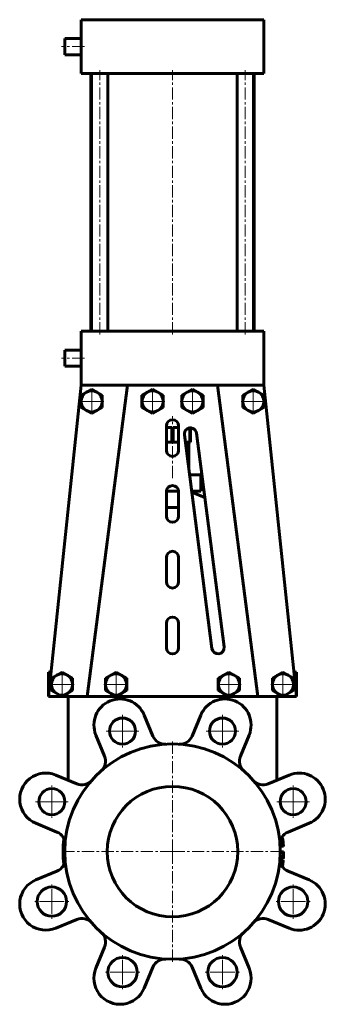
# Model space of a CAD drawing. Header units: millimetres. Extents: x -94 to 94, y -302 to 302.
import ezdxf

# ---------------------------------------------------------------- set-up
doc = ezdxf.new("R2010")
doc.units = ezdxf.units.MM
doc.linetypes.add('K5LT_AXLED', pattern=[12, 7.5, -1.5, 1.5, -1.5])
doc.linetypes.add('K5LT_BASIC', pattern=[0])
doc.layers.add('Системный слой (1)', color=7, linetype='Continuous', true_color=0x6c6c6c)

# ---------------------------------------------------------------- blocks, each defined once
blk = doc.blocks.new('U0')
at = {"layer": 'Системный слой (1)', "color": 143, "linetype": 'K5LT_BASIC', "lineweight": 60, "true_color": 0x33acca}
for p, q in [((53.19, -113.2), (67.66, -113.2)), ((67.68, -113.2), (76, -113.2))]:
    blk.add_line(p, q, dxfattribs=at)
blk = doc.blocks.new('U1')
at = {"layer": 'Системный слой (1)', "color": 143, "linetype": 'K5LT_BASIC', "lineweight": 60, "true_color": 0x33acca}
for p, q in [((-43.1, -113.2), (-34.58, -113.2)), ((-34.56, -113.2), (34.56, -113.2)), ((34.58, -113.2), (43.1, -113.2))]:
    blk.add_line(p, q, dxfattribs=at)
blk = doc.blocks.new('U2')
at = {"layer": 'Системный слой (1)', "color": 143, "linetype": 'K5LT_BASIC', "lineweight": 60, "true_color": 0x33acca}
for p, q in [((-76, -113.2), (-67.68, -113.2)), ((-67.66, -113.2), (-53.19, -113.2))]:
    blk.add_line(p, q, dxfattribs=at)
blk = doc.blocks.new('U3')
at = {"layer": 'Системный слой (1)', "color": 143, "linetype": 'K5LT_BASIC', "lineweight": 60, "true_color": 0x33acca}
for p, q in [((-66, 285.3), (-66, 290.3)), ((-66, 280.3), (-66, 285.3))]:
    blk.add_line(p, q, dxfattribs=at)
blk = doc.blocks.new('U4')
at = {"layer": 'Системный слой (1)', "color": 143, "linetype": 'K5LT_BASIC', "lineweight": 60, "true_color": 0x33acca}
for p, q in [((-66, 94.3), (-66, 99.3)), ((-66, 89.3), (-66, 94.3))]:
    blk.add_line(p, q, dxfattribs=at)
blk = doc.blocks.new('U5')
at = {"layer": 'Системный слой (1)', "color": 143, "linetype": 'K5LT_BASIC', "lineweight": 60, "true_color": 0x33acca}
for p, q in [((0.36, 42.8), (3.75, 42.8)), ((7.85, 42.8), (10.64, 42.8))]:
    blk.add_line(p, q, dxfattribs=at)
blk = doc.blocks.new('U6')
at = {"layer": 'Системный слой (1)', "color": 30, "linetype": 'K5LT_AXLED', "lineweight": 18, "true_color": 0xff8000}
for q in [(-73.91, -227.81), (-84.91, -238.81), (-62.91, -238.81), (-73.91, -249.81)]:
    blk.add_line((-73.91, -238.81), q, dxfattribs=at)
blk = doc.blocks.new('U7')
at = {"layer": 'Системный слой (1)', "color": 30, "linetype": 'K5LT_AXLED', "lineweight": 18, "true_color": 0xff8000}
for q in [(-73.91, -167.58), (-83.91, -177.58), (-63.91, -177.58), (-73.91, -187.58)]:
    blk.add_line((-73.91, -177.58), q, dxfattribs=at)
blk = doc.blocks.new('U8')
at = {"layer": 'Системный слой (1)', "color": 30, "linetype": 'K5LT_AXLED', "lineweight": 18, "true_color": 0xff8000}
for q in [(-67.67, -97.2), (-76.17, -105.7), (-59.17, -105.7), (-67.67, -114.2)]:
    blk.add_line((-67.67, -105.7), q, dxfattribs=at)
blk = doc.blocks.new('U9')
at = {"layer": 'Системный слой (1)', "color": 30, "linetype": 'K5LT_AXLED', "lineweight": 18, "true_color": 0xff8000}
for q in [(-49.51, 76.3), (-58.01, 67.8), (-41.01, 67.8), (-49.51, 59.3)]:
    blk.add_line((-49.51, 67.8), q, dxfattribs=at)
blk = doc.blocks.new('U10')
at = {"layer": 'Системный слой (1)', "color": 30, "linetype": 'K5LT_AXLED', "lineweight": 18, "true_color": 0xff8000}
for q in [(-34.57, -97.2), (-43.07, -105.7), (-26.07, -105.7), (-34.57, -114.2)]:
    blk.add_line((-34.57, -105.7), q, dxfattribs=at)
blk = doc.blocks.new('U11')
at = {"layer": 'Системный слой (1)', "color": 30, "linetype": 'K5LT_AXLED', "lineweight": 18, "true_color": 0xff8000}
for q in [(-30.61, -271.11), (-41.61, -282.11), (-19.61, -282.11), (-30.61, -293.11)]:
    blk.add_line((-30.61, -282.11), q, dxfattribs=at)
blk = doc.blocks.new('U12')
at = {"layer": 'Системный слой (1)', "color": 30, "linetype": 'K5LT_AXLED', "lineweight": 18, "true_color": 0xff8000}
for q in [(-30.61, -124.29), (-40.61, -134.29), (-20.61, -134.29), (-30.61, -144.29)]:
    blk.add_line((-30.61, -134.29), q, dxfattribs=at)
blk = doc.blocks.new('U13')
at = {"layer": 'Системный слой (1)', "color": 30, "linetype": 'K5LT_AXLED', "lineweight": 18, "true_color": 0xff8000}
for q in [(-12.19, 76.3), (-20.69, 67.8), (-3.69, 67.8), (-12.19, 59.3)]:
    blk.add_line((-12.19, 67.8), q, dxfattribs=at)
blk = doc.blocks.new('U14')
at = {"layer": 'Системный слой (1)', "color": 30, "linetype": 'K5LT_AXLED', "lineweight": 18, "true_color": 0xff8000}
for q in [(0, -140.2), (-68, -208.2), (68, -208.2), (0, -276.2)]:
    blk.add_line((0, -208.2), q, dxfattribs=at)
blk = doc.blocks.new('U15')
at = {"layer": 'Системный слой (1)', "color": 30, "linetype": 'K5LT_AXLED', "lineweight": 18, "true_color": 0xff8000}
for q in [(12.19, 76.3), (3.69, 67.8), (20.69, 67.8), (12.19, 59.3)]:
    blk.add_line((12.19, 67.8), q, dxfattribs=at)
blk = doc.blocks.new('U16')
at = {"layer": 'Системный слой (1)', "color": 30, "linetype": 'K5LT_AXLED', "lineweight": 18, "true_color": 0xff8000}
for q in [(30.61, -271.11), (19.61, -282.11), (41.61, -282.11), (30.61, -293.11)]:
    blk.add_line((30.61, -282.11), q, dxfattribs=at)
blk = doc.blocks.new('U17')
at = {"layer": 'Системный слой (1)', "color": 30, "linetype": 'K5LT_AXLED', "lineweight": 18, "true_color": 0xff8000}
for q in [(30.61, -124.29), (20.61, -134.29), (40.61, -134.29), (30.61, -144.29)]:
    blk.add_line((30.61, -134.29), q, dxfattribs=at)
blk = doc.blocks.new('U18')
at = {"layer": 'Системный слой (1)', "color": 30, "linetype": 'K5LT_AXLED', "lineweight": 18, "true_color": 0xff8000}
for q in [(34.57, -97.2), (26.07, -105.7), (43.07, -105.7), (34.57, -114.2)]:
    blk.add_line((34.57, -105.7), q, dxfattribs=at)
blk = doc.blocks.new('U19')
at = {"layer": 'Системный слой (1)', "color": 30, "linetype": 'K5LT_AXLED', "lineweight": 18, "true_color": 0xff8000}
for q in [(49.51, 76.3), (41.01, 67.8), (58.01, 67.8), (49.51, 59.3)]:
    blk.add_line((49.51, 67.8), q, dxfattribs=at)
blk = doc.blocks.new('U20')
at = {"layer": 'Системный слой (1)', "color": 30, "linetype": 'K5LT_AXLED', "lineweight": 18, "true_color": 0xff8000}
for q in [(67.67, -97.2), (59.17, -105.7), (76.17, -105.7), (67.67, -114.2)]:
    blk.add_line((67.67, -105.7), q, dxfattribs=at)
blk = doc.blocks.new('U21')
at = {"layer": 'Системный слой (1)', "color": 30, "linetype": 'K5LT_AXLED', "lineweight": 18, "true_color": 0xff8000}
for q in [(73.91, -227.81), (62.91, -238.81), (84.91, -238.81), (73.91, -249.81)]:
    blk.add_line((73.91, -238.81), q, dxfattribs=at)
blk = doc.blocks.new('U22')
at = {"layer": 'Системный слой (1)', "color": 30, "linetype": 'K5LT_AXLED', "lineweight": 18, "true_color": 0xff8000}
for q in [(73.91, -167.58), (63.91, -177.58), (83.91, -177.58), (73.91, -187.58)]:
    blk.add_line((73.91, -177.58), q, dxfattribs=at)

msp = doc.modelspace()

# ---------------------------------------------------------------- linework, layer by layer
at = {"layer": 'Системный слой (1)', "color": 143, "linetype": 'K5LT_BASIC', "lineweight": 60, "true_color": 0x33acca}
for p, q in [((-56, 268.8), (-56, 301.8)), ((-56, 301.8), (-46, 301.8)), ((-46, 301.8), (46, 301.8)), ((46, 301.8), (56, 301.8)), ((56, 268.8), (56, 301.8)), ((-56, 290.3), (-66, 290.3)), ((-56, 280.3), (-66, 280.3)), ((-46, 268.8), (-56, 268.8)), ((-50, 110.8), (-50, 268.8)), ((-49.55, 110.8), (-49.55, 268.8)), ((-46, 268.8), (46, 268.8)), ((-39.55, 110.8), (-39.55, 268.8)), ((39.55, 110.8), (39.55, 268.8)), ((56, 268.8), (46, 268.8)), ((49.55, 110.8), (49.55, 268.8)), ((50, 110.8), (50, 268.8)), ((-56, 77.8), (-56, 110.8)), ((-56, 110.8), (-46, 110.8)), ((-46, 110.8), (46, 110.8)), ((46, 110.8), (56, 110.8)), ((56, 77.8), (56, 110.8)), ((-56, 99.3), (-66, 99.3)), ((-56, 89.3), (-66, 89.3)), ((-56, 77.8), (-76, -113.2)), ((-52.76, 73.43), (-56.01, 71.56)), ((-46, 77.8), (-56, 77.8)), ((-49.51, 75.31), (-52.76, 73.43)), ((-27.53, 77.8), (-52.18, -113.2)), ((-46.26, 73.43), (-49.51, 75.31)), ((-43.01, 71.56), (-46.26, 73.43)), ((-46, 77.8), (46, 77.8)), ((-15.44, 73.43), (-18.69, 71.56)), ((-12.19, 75.31), (-15.44, 73.43)), ((-8.94, 73.43), (-12.19, 75.31)), ((-5.69, 71.56), (-8.94, 73.43)), ((8.94, 73.43), (5.69, 71.56)), ((12.19, 75.31), (8.94, 73.43)), ((15.44, 73.43), (12.19, 75.31)), ((18.69, 71.56), (15.44, 73.43)), ((27.53, 77.8), (52.18, -113.2)), ((46.26, 73.43), (43.01, 71.56)), ((56, 77.8), (46, 77.8)), ((49.51, 75.31), (46.26, 73.43)), ((52.76, 73.43), (49.51, 75.31)), ((56.01, 71.56), (52.76, 73.43)), ((76, -113.2), (56, 77.8)), ((-56.01, 71.56), (-56.01, 67.8)), ((-56.01, 67.8), (-56.01, 64.05)), ((-43.01, 67.8), (-43.01, 71.56)), ((-43.01, 64.05), (-43.01, 67.8)), ((-18.69, 71.56), (-18.69, 67.8)), ((-18.69, 67.8), (-18.69, 64.05)), ((-5.69, 67.8), (-5.69, 71.56)), ((-5.69, 64.05), (-5.69, 67.8)), ((5.69, 71.56), (5.69, 67.8)), ((5.69, 67.8), (5.69, 64.05)), ((18.69, 67.8), (18.69, 71.56)), ((18.69, 64.05), (18.69, 67.8)), ((43.01, 71.56), (43.01, 67.8)), ((43.01, 67.8), (43.01, 64.05)), ((56.01, 67.8), (56.01, 71.56)), ((56.01, 64.05), (56.01, 67.8)), ((-56.01, 64.05), (-52.76, 62.17)), ((-52.76, 62.17), (-49.51, 60.3)), ((-49.51, 60.3), (-46.26, 62.17)), ((-46.26, 62.17), (-43.01, 64.05)), ((-18.69, 64.05), (-15.44, 62.17)), ((-15.44, 62.17), (-12.19, 60.3)), ((-12.19, 60.3), (-8.94, 62.17)), ((-8.94, 62.17), (-5.69, 64.05)), ((5.69, 64.05), (8.94, 62.17)), ((8.94, 62.17), (12.19, 60.3)), ((12.19, 60.3), (15.44, 62.17)), ((15.44, 62.17), (18.69, 64.05)), ((43.01, 64.05), (46.26, 62.17)), ((46.26, 62.17), (49.51, 60.3)), ((49.51, 60.3), (52.76, 62.17)), ((52.76, 62.17), (56.01, 64.05)), ((-3.75, 52.8), (-3.75, 37.8)), ((-3.75, 51.8), (-0.36, 51.8)), ((-0.36, 42.8), (-0.36, 51.8)), ((0.36, 51.8), (3.75, 51.8)), ((0.36, 42.8), (0.36, 51.8)), ((3.75, 37.8), (3.75, 52.8)), ((10.64, 42.8), (10.64, 51.54)), ((11, 42.8), (11, 51.55)), ((-3.75, 42.8), (-0.36, 42.8)), ((-0.36, 42.8), (0.36, 42.8)), ((7.27, 47.32), (24.17, -83.68)), ((10, 26.14), (10, 42.8)), ((10.64, 42.8), (11, 42.8)), ((31.61, -82.72), (14.71, 48.28)), ((10.43, 22.8), (17.32, 22.8)), ((17.32, 12.8), (17.32, 22.8)), ((-3.75, 12.47), (-3.75, -2.53)), ((-3.74, 12.8), (3.74, 12.8)), ((3.75, -2.53), (3.75, 12.47)), ((11.72, 12.8), (17.32, 12.8)), ((11.81, 12.09), (19.78, 8.96)), ((-3.75, 2.8), (3.75, 2.8)), ((-3.75, -27.86), (-3.75, -42.86)), ((3.75, -42.86), (3.75, -27.86)), ((-3.75, -68.2), (-3.75, -83.2)), ((3.75, -83.2), (3.75, -68.2)), ((-76, -98.2), (-74.43, -98.2)), ((-76, -113.2), (-76, -98.2)), ((-70.92, -100.07), (-74.17, -101.94)), ((-74.17, -101.94), (-74.17, -105.7)), ((-67.67, -98.19), (-70.92, -100.07)), ((-64.42, -100.07), (-67.67, -98.19)), ((-61.17, -101.94), (-64.42, -100.07)), ((-61.17, -105.7), (-61.17, -101.94)), ((-37.82, -100.07), (-41.07, -101.94)), ((-41.07, -101.94), (-41.07, -105.7)), ((-34.57, -98.19), (-37.82, -100.07)), ((-31.32, -100.07), (-34.57, -98.19)), ((-28.07, -101.94), (-31.32, -100.07)), ((-28.07, -105.7), (-28.07, -101.94)), ((31.32, -100.07), (28.07, -101.94)), ((28.07, -101.94), (28.07, -105.7)), ((34.57, -98.19), (31.32, -100.07)), ((37.82, -100.07), (34.57, -98.19)), ((41.07, -101.94), (37.82, -100.07)), ((41.07, -105.7), (41.07, -101.94)), ((64.42, -100.07), (61.17, -101.94)), ((61.17, -101.94), (61.17, -105.7)), ((67.67, -98.19), (64.42, -100.07)), ((70.92, -100.07), (67.67, -98.19)), ((74.17, -101.94), (70.92, -100.07)), ((74.17, -105.7), (74.17, -101.94)), ((74.43, -98.2), (76, -98.2)), ((76, -113.2), (76, -98.2)), ((-74.17, -105.7), (-74.17, -109.45)), ((-61.17, -109.45), (-61.17, -105.7)), ((-41.07, -105.7), (-41.07, -109.45)), ((-28.07, -109.45), (-28.07, -105.7)), ((28.07, -105.7), (28.07, -109.45)), ((41.07, -109.45), (41.07, -105.7)), ((61.17, -105.7), (61.17, -109.45)), ((74.17, -109.45), (74.17, -105.7)), ((-74.17, -109.45), (-70.92, -111.33)), ((-70.92, -111.33), (-67.67, -113.2)), ((-67.67, -113.2), (-64.42, -111.33)), ((-64.42, -111.33), (-61.17, -109.45)), ((-64, -113.2), (-64, -164.37)), ((-53.19, -113.2), (-52.18, -113.2)), ((-52.18, -113.2), (-43.1, -113.2)), ((-41.07, -109.45), (-37.82, -111.33)), ((-37.82, -111.33), (-34.57, -113.2)), ((-34.57, -113.2), (-31.32, -111.33)), ((-31.32, -111.33), (-28.07, -109.45)), ((28.07, -109.45), (31.32, -111.33)), ((31.32, -111.33), (34.57, -113.2)), ((34.57, -113.2), (37.82, -111.33)), ((37.82, -111.33), (41.07, -109.45)), ((43.1, -113.2), (52.18, -113.2)), ((52.18, -113.2), (53.19, -113.2)), ((61.17, -109.45), (64.42, -111.33)), ((64, -113.2), (64, -164.37)), ((64.42, -111.33), (67.67, -113.2)), ((67.67, -113.2), (70.92, -111.33)), ((70.92, -111.33), (74.17, -109.45)), ((-17.36, -124.47), (-12.01, -137.4)), ((12.01, -137.4), (17.36, -124.47)), ((-41.57, -149.65), (-46.93, -136.71)), ((46.93, -136.71), (41.57, -149.65)), ((-71.48, -161.27), (-58.55, -166.63)), ((58.55, -166.63), (71.48, -161.27)), ((-70.79, -196.19), (-83.73, -190.83)), ((83.73, -190.83), (70.79, -196.19)), ((65.91, -204.73), (67.91, -204.73)), ((65.91, -204.77), (67.91, -204.77)), ((65.91, -204.8), (67.91, -204.8)), ((66.79, -199.84), (67.48, -199.84)), ((-66, -208.2), (-67, -208.2)), ((65.93, -211.18), (67.93, -211.18)), ((66, -208.4), (68, -208.4)), ((66, -208.41), (68, -208.41)), ((66, -208.98), (68, -208.98)), ((65.86, -212.57), (67.86, -212.57)), ((65.88, -213.4), (67.8, -213.4)), ((65.88, -213.42), (67.8, -213.42)), ((65.88, -213.43), (67.8, -213.43)), ((65.88, -213.43), (67.8, -213.43)), ((65.91, -213.73), (67.77, -213.73)), ((66.63, -216.25), (67.52, -216.25)), ((66.89, -216.74), (67.46, -216.74)), ((-83.73, -225.56), (-70.79, -220.2)), ((67.24, -217.32), (67.39, -217.32)), ((70.79, -220.2), (83.73, -225.56)), ((-58.55, -249.77), (-71.48, -255.12)), ((71.48, -255.12), (58.55, -249.77)), ((-46.93, -279.68), (-41.57, -266.75)), ((41.57, -266.75), (46.93, -279.68)), ((-12.01, -278.99), (-17.36, -291.93)), ((17.36, -291.93), (12.01, -278.99))]:
    msp.add_line(p, q, dxfattribs=at)
at = {"layer": 'Системный слой (1)', "color": 30, "linetype": 'K5LT_AXLED', "lineweight": 18, "true_color": 0xff8000}
for p, q in [((-54, 285.3), (-68, 285.3)), ((-44.55, 108.8), (-44.55, 270.8)), ((0, 108.8), (0, 270.8)), ((44.55, 108.8), (44.55, 270.8)), ((-54, 94.3), (-68, 94.3)), ((0, 20.8), (0, 58.8))]:
    msp.add_line(p, q, dxfattribs=at)
at = {"layer": 'Системный слой (1)', "color": 143, "linetype": 'K5LT_BASIC', "lineweight": 60, "true_color": 0x33acca}
for centre, radius in [((-30.61, -134.29), 8), ((30.61, -134.29), 8), ((0, -208.2), 66), ((0, -208.2), 40), ((-73.91, -177.58), 8), ((73.91, -177.58), 8), ((-73.91, -238.81), 9), ((73.91, -238.81), 9), ((-30.61, -282.11), 9), ((30.61, -282.11), 9)]:
    msp.add_circle(centre, radius, dxfattribs=at)
for centre, radius, start, end in [((-49.51, 67.8), 6.5, 120, 180), ((-49.51, 67.8), 6.5, 60, 120), ((-49.51, 67.8), 6.5, 0, 60), ((-12.19, 67.8), 6.5, 120, 180), ((-12.19, 67.8), 6.5, 60, 120), ((-12.19, 67.8), 6.5, 0, 60), ((12.19, 67.8), 6.5, 120, 180), ((12.19, 67.8), 6.5, 60, 120), ((12.19, 67.8), 6.5, 0, 60), ((49.51, 67.8), 6.5, 120, 180), ((49.51, 67.8), 6.5, 60, 120), ((49.51, 67.8), 6.5, 0, 60), ((-49.51, 67.8), 6.5, 180, 240), ((-49.51, 67.8), 6.5, 300, 0), ((-12.19, 67.8), 6.5, 180, 240), ((-12.19, 67.8), 6.5, 300, 0), ((12.19, 67.8), 6.5, 180, 240), ((12.19, 67.8), 6.5, 300, 0), ((49.51, 67.8), 6.5, 180, 240), ((49.51, 67.8), 6.5, 300, 0), ((-49.51, 67.8), 6.5, 240, 300), ((-12.19, 67.8), 6.5, 240, 300), ((12.19, 67.8), 6.5, 240, 300), ((49.51, 67.8), 6.5, 240, 300), ((0, 52.8), 3.75, 0, 180), ((10.99, 47.8), 3.75, 7.35245, 187.35245), ((0, 37.8), 3.75, 180, 0), ((0, 12.47), 3.75, 0, 180), ((0, -2.53), 3.75, 180, 0), ((0, -27.86), 3.75, 0, 180), ((0, -42.86), 3.75, 180, 0), ((0, -68.2), 3.75, 0, 180), ((0, -83.2), 3.75, 180, 0), ((27.89, -83.2), 3.75, 187.35245, 7.35245), ((-67.67, -105.7), 6.5, 120, 180), ((-67.67, -105.7), 6.5, 60, 120), ((-67.67, -105.7), 6.5, 0, 60), ((-34.57, -105.7), 6.5, 120, 180), ((-34.57, -105.7), 6.5, 60, 120), ((-34.57, -105.7), 6.5, 0, 60), ((34.57, -105.7), 6.5, 120, 180), ((34.57, -105.7), 6.5, 60, 120), ((34.57, -105.7), 6.5, 0, 60), ((67.67, -105.7), 6.5, 120, 180), ((67.67, -105.7), 6.5, 60, 120), ((67.67, -105.7), 6.5, 0, 60), ((-67.67, -105.7), 6.5, 180, 240), ((-67.67, -105.7), 6.5, 300, 0), ((-34.57, -105.7), 6.5, 180, 240), ((-34.57, -105.7), 6.5, 300, 0), ((34.57, -105.7), 6.5, 180, 240), ((34.57, -105.7), 6.5, 300, 0), ((67.67, -105.7), 6.5, 180, 240), ((67.67, -105.7), 6.5, 300, 0), ((-67.67, -105.7), 6.5, 240, 300), ((-32.15, -130.59), 16, 22.5, 202.5), ((-34.57, -105.7), 6.5, 240, 300), ((32.15, -130.59), 16, 337.5, 157.5), ((34.57, -105.7), 6.5, 240, 300), ((67.67, -105.7), 6.5, 240, 300), ((-4.61, -134.34), 8, 202.5, 273.57536), ((4.61, -134.34), 8, 266.42464, 337.5), ((-48.96, -152.71), 8, 311.42464, 22.5), ((48.96, -152.71), 8, 157.5, 228.57536), ((-77.61, -176.05), 16, 67.5, 247.5), ((77.61, -176.05), 16, 292.5, 112.5), ((-55.49, -159.24), 8, 247.5, 318.57536), ((55.49, -159.24), 8, 221.42464, 292.5), ((-73.86, -203.58), 8, 356.42464, 67.5), ((73.86, -203.58), 8, 112.5, 183.57536), ((0, -208.2), 67, 173.27276, 180), ((0, -208.2), 68, 2.92274, 7.06012), ((0, -208.2), 68, 2.88874, 2.92274), ((0, -208.2), 68, 2.86607, 2.88874), ((0, -208.2), 67, 180, 186.72724), ((0, -208.2), 68, 357.2712, 357.48893), ((0, -208.2), 68, 357.48893, 359.33937), ((0, -208.2), 68, 359.81747, 359.82921), ((0, -208.2), 68, 359.33937, 359.81747), ((-73.86, -212.81), 8, 292.5, 3.57536), ((73.86, -212.81), 8, 176.42464, 247.5), ((0, -208.2), 68, 352.29348, 352.78355), ((0, -208.2), 68, 352.78355, 353.2001), ((0, -208.2), 68, 353.2001, 355.33291), ((0, -208.2), 68, 355.33291, 355.58842), ((0, -208.2), 68, 355.59823, 355.60809), ((0, -208.2), 68, 355.58853, 355.59823), ((0, -208.2), 68, 355.58842, 355.58853), ((0, -208.2), 68, 356.31155, 356.52944), ((0, -208.2), 68, 356.52944, 357.2712), ((0, -208.2), 68, 352.14968, 352.29348), ((-77.61, -240.34), 16, 112.5, 292.5), ((77.61, -240.34), 16, 247.5, 67.5), ((-55.49, -257.16), 8, 41.42464, 112.5), ((55.49, -257.16), 8, 67.5, 138.57536), ((-48.96, -263.68), 8, 337.5, 48.57536), ((48.96, -263.68), 8, 131.42464, 202.5), ((-4.61, -282.05), 8, 86.42464, 157.5), ((4.61, -282.05), 8, 22.5, 93.57536), ((-32.15, -285.8), 16, 157.5, 337.5), ((32.15, -285.8), 16, 202.5, 22.5)]:
    msp.add_arc(centre, radius, start, end, dxfattribs=at)

# ---------------------------------------------------------------- block references
at = {"layer": 'Системный слой (1)'}
for name in ['U3', 'U4', 'U9', 'U13', 'U15', 'U19', 'U5', 'U8', 'U10', 'U18', 'U20', 'U2', 'U1', 'U0', 'U12', 'U17', 'U14', 'U7', 'U22', 'U6', 'U21', 'U11', 'U16']:
    msp.add_blockref(name, (0, 0), dxfattribs=at)

doc.saveas('drawing.dxf')
